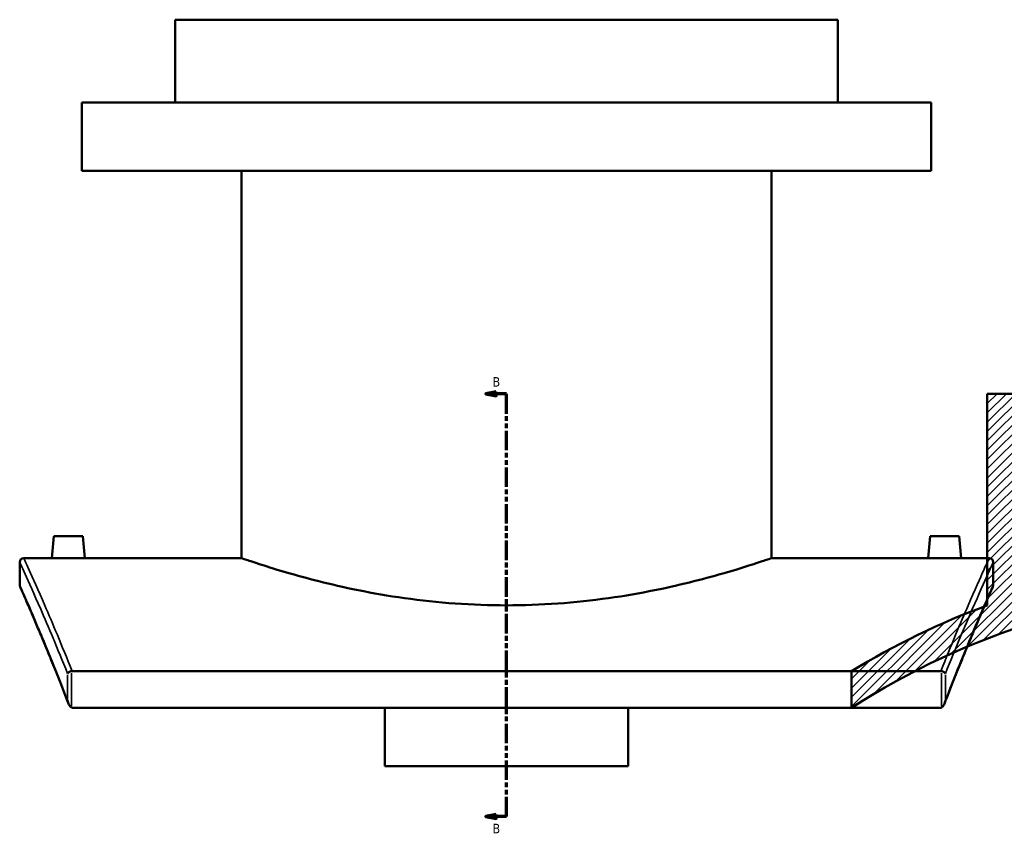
# Model space of a CAD drawing. Header units: millimetres. Extents: x -604 to 1143, y -275 to 917.
# Tile 1 of 11: x -604 to -129, y 79 to 471. Entities that reach past the tile are written whole.
import ezdxf

# ---------------------------------------------------------------- set-up
doc = ezdxf.new("R2010")
doc.units = ezdxf.units.MM
doc.linetypes.add('DOUBLE_DASH_CHAIN', pattern=[1.2403, 0.6614, -0.0827, 0.1654, -0.0827, 0.1654, -0.0827])
for name, color, linetype, lineweight in [('Hatch (ANSI)', 7, 'Continuous', 18), ('Section Line (ANSI)', 7, 'DOUBLE_DASH_CHAIN', 70), ('Visible (ANSI)', 7, 'Continuous', 50), ('Visible Narrow (ANSI)', 7, 'Continuous', 35)]:
    doc.layers.add(name, color=color, linetype=linetype, lineweight=lineweight)
doc.styles.add('Label Text (ANSI)', font='tahoma.ttf')

# ---------------------------------------------------------------- blocks, each defined once
blk = doc.blocks.new('2dTransSection0')
at = {"layer": 'Section Line (ANSI)', "linetype": 'Continuous'}
for p, q in [((-374.1, 290.82), (-379.1, 289.82)), ((-374.1, 288.82), (-374.1, 290.82)), ((-374.1, 289.82), (-379.1, 289.82)), ((-379.1, 289.82), (-374.1, 288.82)), ((-369.1, 289.82), (-374.1, 289.82)), ((-369.1, 280.23), (-369.1, 289.82)), ((-369.1, 85.66), (-369.1, 95.25)), ((-374.1, 86.66), (-379.1, 85.66)), ((-374.1, 85.66), (-379.1, 85.66)), ((-379.1, 85.66), (-374.1, 84.66)), ((-374.1, 84.66), (-374.1, 86.66)), ((-369.1, 85.66), (-374.1, 85.66))]:
    blk.add_line(p, q, dxfattribs=at)
at = {"layer": 'Section Line (ANSI)', "linetype": 'DOUBLE_DASH_CHAIN', "ltscale": 14.26161}
blk.add_line((-369.1, 85.66), (-369.1, 289.82), dxfattribs=at)
at = {"layer": 'Section Line (ANSI)', "linetype": 'Continuous', "flags": 128}
for points in [[(-374.1, 290.82), (-379.1, 289.82), (-374.1, 288.82), (-374.1, 290.82)], [(-374.1, 86.66), (-379.1, 85.66), (-374.1, 84.66), (-374.1, 86.66)]]:
    blk.add_lwpolyline(points, dxfattribs=at)
at = {"layer": 'Section Line (ANSI)'}
for points in [[(-374.1, 290.82), (-379.1, 289.82), (-374.1, 288.82), (-374.1, 290.82)], [(-374.1, 86.66), (-379.1, 85.66), (-374.1, 84.66), (-374.1, 86.66)]]:
    blk.add_solid(points, dxfattribs=at)
at = {"layer": 'Section Line (ANSI)', "char_height": 4.57, "attachment_point": 7, "style": 'Label Text (ANSI)'}
for insert in [(-375.85, 293.32), (-375.85, 77.59)]:
    blk.add_mtext('B', dxfattribs=dict(at, insert=insert))

msp = doc.modelspace()

# ---------------------------------------------------------------- hatches: boundary and pattern name
at = {"layer": 'Hatch (ANSI)'}
h = msp.add_hatch(dxfattribs=at)
h.set_pattern_fill('ANSI31', color=256, scale=25.4, style=0)
h.set_pattern_definition([(45, (0, 0), (-2.245064, 2.245064), [])])
edge = h.paths.add_edge_path()
edge.add_line((93.01, 289.82), (93.01, 196.18))
edge.add_ellipse((-8.99, -159.49), major_axis=(-355.66, 102), ratio=1, start_angle=270, end_angle=284.7634)
edge.add_line((-0.99, 210.43), (-0.99, 289.82))
edge.add_line((-0.99, 289.82), (-3.79, 289.82))
edge.add_line((-3.79, 289.82), (-3.79, 195.48))
edge.add_ellipse((-8.99, -159.49), major_axis=(354.96, -5.2), ratio=1, start_angle=50.241, end_angle=90, ccw=False)
edge.add_line((222.03, 110.06), (227.51, 110.06))
edge.add_line((227.51, 110.06), (227.51, 125.06))
edge.add_ellipse((-8.99, -159.49), major_axis=(-284.55, 236.5), ratio=1, start_angle=270, end_angle=289.4918)
edge.add_line((119.01, 187.67), (119.01, 289.82))
edge.add_line((119.01, 289.82), (93.01, 289.82))
edge = h.paths.add_edge_path()
edge.add_line((-110.99, 196.18), (-110.99, 289.82))
edge.add_line((-110.99, 289.82), (-136.99, 289.82))
edge.add_line((-136.99, 289.82), (-136.99, 187.67))
edge.add_ellipse((-8.99, -159.49), major_axis=(-347.15, -128), ratio=1, start_angle=270, end_angle=281.2923)
edge.add_line((-202.49, 155.88), (-202.49, 138.14))
edge.add_ellipse((-8.99, -159.49), major_axis=(297.63, 193.5), ratio=1, start_angle=57.8098, end_angle=90, ccw=False)
edge.add_line((-14.19, 195.48), (-14.19, 289.82))
edge.add_line((-14.19, 289.82), (-16.99, 289.82))
edge.add_line((-16.99, 289.82), (-16.99, 210.43))
edge.add_ellipse((-8.99, -159.49), major_axis=(-369.91, -8), ratio=1, start_angle=270, end_angle=284.7634)

# ---------------------------------------------------------------- linework, layer by layer
at = {"layer": 'Visible (ANSI)'}
for p, q in [((-209.1, 470.51), (-529.1, 470.51)), ((-529.1, 430.51), (-529.1, 470.51)), ((-209.1, 430.51), (-209.1, 470.51)), ((-164.1, 430.51), (-574.1, 430.51)), ((-574.1, 397.51), (-574.1, 430.51)), ((-164.1, 397.51), (-164.1, 430.51)), ((-164.1, 397.51), (-574.1, 397.51)), ((-497.1, 210.51), (-497.1, 397.51)), ((-241.1, 210.51), (-241.1, 397.51)), ((-136.99, 289.82), (-110.99, 289.82)), ((-136.99, 289.82), (-136.99, 187.67)), ((-587.6, 221.11), (-588.53, 210.51)), ((-573.6, 221.11), (-587.6, 221.11)), ((-573.6, 221.11), (-572.68, 210.51)), ((-164.6, 221.11), (-165.53, 210.51)), ((-164.6, 221.11), (-150.6, 221.11)), ((-150.6, 221.11), (-149.68, 210.51)), ((-602.1, 210.51), (-588.53, 210.51)), ((-572.68, 210.51), (-497.1, 210.51)), ((-241.1, 210.51), (-165.53, 210.51)), ((-149.68, 210.51), (-136.1, 210.51)), ((-604.1, 197.51), (-604.1, 208.51)), ((-134.1, 208.51), (-134.1, 197.51)), ((-159.41, 155.88), (-578.8, 155.88)), ((-202.49, 155.88), (-202.49, 138.14)), ((-578.27, 138.14), (-159.93, 138.14)), ((-427.85, 110.06), (-427.85, 138.14)), ((-310.35, 138.14), (-310.35, 110.06)), ((-427.85, 110.06), (-310.35, 110.06))]:
    msp.add_line(p, q, dxfattribs=at)
for centre, radius, start, end in [((-602.1, 208.51), 2, 90, 180), ((-136.1, 208.51), 2, 0, 90), ((-602.1, 197.51), 2, 180, 203.8795), ((-8.99, -159.49), 355, 90.8393, 123.0295), ((-136.1, 197.51), 2, 336.1205, 0), ((-8.99, -159.49), 370, 110.2396, 121.5319)]:
    msp.add_arc(centre, radius, start, end, dxfattribs=at)
for points, knots in [([(-572.68, 210.51), (-572.68, 210.51), (-572.88, 210.51), (-573.68, 210.49), (-574.29, 210.48), (-575.7, 210.46), (-576.59, 210.45), (-578.55, 210.43), (-579.61, 210.43), (-580.6, 210.43), (-581.6, 210.43), (-582.66, 210.43), (-584.62, 210.45), (-585.51, 210.46), (-586.91, 210.48), (-587.52, 210.49), (-588.33, 210.51), (-588.53, 210.51), (-588.53, 210.51)], [3.585167, 3.585167, 3.585167, 3.585167, 3.883899, 3.883899, 4.182631, 4.182631, 4.481427, 4.481427, 4.780222, 4.780222, 4.780222, 5.079018, 5.079018, 5.377814, 5.377814, 5.676546, 5.676546, 5.975278, 5.975278, 5.975278, 5.975278]), ([(-241.1, 210.51), (-241.1, 210.51), (-241.89, 210.24), (-245.16, 209.13), (-247.65, 208.29), (-254.2, 206.18), (-258.27, 204.9), (-267.64, 202.16), (-272.95, 200.7), (-284.24, 197.85), (-290.62, 196.36), (-304.53, 193.56), (-312.06, 192.24), (-327.81, 190.03), (-336.04, 189.14), (-352.63, 187.96), (-360.99, 187.67), (-377.22, 187.67), (-385.58, 187.96), (-402.17, 189.14), (-410.4, 190.03), (-426.15, 192.24), (-433.68, 193.56), (-447.59, 196.36), (-453.97, 197.85), (-465.26, 200.7), (-470.56, 202.16), (-479.94, 204.9), (-484.01, 206.18), (-490.56, 208.29), (-493.05, 209.13), (-496.32, 210.24), (-497.1, 210.51), (-497.1, 210.51)], [19.461611, 19.461611, 19.461611, 19.461611, 21.893652, 21.893652, 24.325693, 24.325693, 26.757734, 26.757734, 29.189775, 29.189775, 31.623137, 31.623137, 34.056498, 34.056498, 36.48986, 36.48986, 38.923222, 38.923222, 41.356584, 41.356584, 43.789945, 43.789945, 46.223307, 46.223307, 48.656669, 48.656669, 51.08871, 51.08871, 53.520751, 53.520751, 55.952792, 55.952792, 58.384833, 58.384833, 58.384833, 58.384833]), ([(-149.68, 210.51), (-149.68, 210.51), (-149.88, 210.51), (-150.68, 210.49), (-151.29, 210.48), (-152.7, 210.46), (-153.59, 210.45), (-155.55, 210.43), (-156.61, 210.43), (-158.6, 210.43), (-159.66, 210.43), (-161.62, 210.45), (-162.51, 210.46), (-163.91, 210.48), (-164.52, 210.49), (-165.33, 210.51), (-165.53, 210.51), (-165.53, 210.51)], [1.195056, 1.195056, 1.195056, 1.195056, 1.493788, 1.493788, 1.79252, 1.79252, 2.091315, 2.091315, 2.390111, 2.390111, 2.688907, 2.688907, 2.987703, 2.987703, 3.286435, 3.286435, 3.585167, 3.585167, 3.585167, 3.585167]), ([(-580.6, 140.29), (-581.98, 143.9), (-583.33, 147.36), (-585.93, 153.95), (-587.19, 157.09), (-589.6, 163.03), (-590.75, 165.84), (-592.92, 171.1), (-593.95, 173.56), (-595.88, 178.12), (-596.77, 180.22), (-598.41, 184.06), (-599.16, 185.8), (-600.5, 188.89), (-601.1, 190.25), (-602.12, 192.59), (-602.55, 193.57), (-603.24, 195.13), (-603.5, 195.72), (-603.85, 196.51), (-603.93, 196.7), (-603.93, 196.7)], [2.215853, 2.215853, 2.215853, 2.215853, 4.268987, 4.268987, 6.322121, 6.322121, 8.375255, 8.375255, 10.428389, 10.428389, 12.481524, 12.481524, 14.534658, 14.534658, 16.587792, 16.587792, 18.640926, 18.640926, 20.694061, 20.694061, 22.747195, 22.747195, 22.747195, 22.747195]), ([(-134.28, 196.7), (-134.28, 196.7), (-134.36, 196.51), (-134.71, 195.72), (-134.97, 195.13), (-135.66, 193.57), (-136.09, 192.59), (-137.11, 190.25), (-137.7, 188.89), (-139.05, 185.8), (-139.79, 184.06), (-141.44, 180.22), (-142.33, 178.12), (-144.25, 173.56), (-145.28, 171.1), (-147.46, 165.84), (-148.61, 163.03), (-151.02, 157.09), (-152.27, 153.95), (-154.88, 147.36), (-156.23, 143.9), (-157.61, 140.29)], [25.874412, 25.874412, 25.874412, 25.874412, 27.927546, 27.927546, 29.98068, 29.98068, 32.033815, 32.033815, 34.086949, 34.086949, 36.140083, 36.140083, 38.193217, 38.193217, 40.246352, 40.246352, 42.299486, 42.299486, 44.35262, 44.35262, 46.405754, 46.405754, 46.405754, 46.405754]), ([(-579.04, 155.87), (-579.27, 155.84), (-579.5, 155.78), (-579.95, 155.63), (-580.17, 155.53), (-580.51, 155.32), (-580.64, 155.22), (-580.85, 155), (-580.93, 154.88), (-580.98, 154.76), (-580.98, 154.76), (-580.98, 154.76)], [-0.2904049, -0.2904049, -0.2904049, -0.2904049, -0.2190559, -0.2190559, -0.1386941, -0.1386941, -0.0700903, -0.0700903, 0, 0, 0.0007288, 0.0007288, 0.0007288, 0.0007288]), ([(-157.23, 154.76), (-157.23, 154.76), (-157.23, 154.76), (-157.28, 154.88), (-157.36, 155), (-157.57, 155.22), (-157.7, 155.32), (-158.04, 155.53), (-158.26, 155.63), (-158.71, 155.78), (-158.94, 155.84), (-159.17, 155.87)], [-0.2899131, -0.2899131, -0.2899131, -0.2899131, -0.2891874, -0.2891874, -0.2193909, -0.2193909, -0.1510748, -0.1510748, -0.0710498, -0.0710498, 0, 0, 0, 0]), ([(-580.98, 141.81), (-580.98, 141.8), (-580.98, 141.8), (-580.91, 141.33), (-580.8, 140.86), (-580.5, 140.02), (-580.31, 139.61), (-579.88, 138.98), (-579.68, 138.76), (-579.35, 138.47), (-579.2, 138.38), (-579.04, 138.31)], [-0.3688658, -0.3688658, -0.3688658, -0.3688658, -0.3678466, -0.3678466, -0.2437417, -0.2437417, -0.133416, -0.133416, -0.0528028, -0.0528028, 0, 0, 0, 0]), ([(-578.27, 138.14), (-578.51, 138.14), (-578.74, 138.19), (-578.98, 138.28), (-579.01, 138.29), (-579.04, 138.31)], [0, 0, 0, 0, 0.07022939, 0.07022939, 0.07865646, 0.07865646, 0.07865646, 0.07865646]), ([(-159.17, 138.31), (-159.29, 138.26), (-159.41, 138.22), (-159.66, 138.16), (-159.8, 138.14), (-159.93, 138.14)], [0.31385506, 0.31385506, 0.31385506, 0.31385506, 0.35191873, 0.35191873, 0.39271399, 0.39271399, 0.39271399, 0.39271399]), ([(-159.17, 138.31), (-159.01, 138.38), (-158.86, 138.47), (-158.52, 138.76), (-158.33, 138.98), (-157.9, 139.61), (-157.71, 140.02), (-157.4, 140.86), (-157.29, 141.33), (-157.23, 141.8), (-157.23, 141.8), (-157.23, 141.81)], [-0.4684448, -0.4684448, -0.4684448, -0.4684448, -0.4012016, -0.4012016, -0.2985424, -0.2985424, -0.158045, -0.158045, 0, 0, 0.0012979, 0.0012979, 0.0012979, 0.0012979])]:
    msp.add_open_spline(points, degree=3, knots=knots, dxfattribs=at)
for points in [[(-579.04, 155.87), (-578.96, 155.88), (-578.88, 155.88), (-578.8, 155.88)], [(-159.41, 155.88), (-159.33, 155.88), (-159.25, 155.88), (-159.17, 155.87)]]:
    msp.add_open_spline(points, degree=3, dxfattribs=at)
at = {"layer": 'Visible Narrow (ANSI)'}
for p, q in [((-580.98, 154.11), (-580.98, 142.45)), ((-579.04, 139.18), (-579.04, 154.99)), ((-159.17, 154.99), (-159.17, 139.18)), ((-157.23, 142.45), (-157.23, 154.11))]:
    msp.add_line(p, q, dxfattribs=at)
for points, knots in [([(-578.8, 155.88), (-583.84, 168.53), (-588.35, 179.21), (-595.22, 195.15), (-597.77, 200.88), (-601.21, 208.57), (-602.1, 210.51), (-602.1, 210.51)], [-46.316087, -46.316087, -46.316087, -46.316087, -38.943587, -38.943587, -32.41842, -32.41842, -25.893256, -25.893256, -25.893256, -25.893256]), ([(-136.1, 210.51), (-136.1, 210.51), (-136.99, 208.57), (-140.44, 200.88), (-142.99, 195.15), (-149.86, 179.22), (-154.37, 168.53), (-159.41, 155.88)], [-22.491825, -22.491825, -22.491825, -22.491825, -15.966813, -15.966813, -9.441805, -9.441805, -2.068994, -2.068994, -2.068994, -2.068994]), ([(-604.1, 208.51), (-604.1, 208.51), (-603.21, 206.58), (-599.76, 198.93), (-597.2, 193.23), (-590.37, 177.51), (-585.93, 167.09), (-580.98, 154.76)], [25.893256, 25.893256, 25.893256, 25.893256, 32.41842, 32.41842, 38.943587, 38.943587, 46.201833, 46.201833, 46.201833, 46.201833]), ([(-157.23, 154.76), (-152.27, 167.09), (-147.84, 177.51), (-141.01, 193.23), (-138.45, 198.93), (-135, 206.58), (-134.1, 208.51), (-134.1, 208.51)], [2.183249, 2.183249, 2.183249, 2.183249, 9.441805, 9.441805, 15.966813, 15.966813, 22.491825, 22.491825, 22.491825, 22.491825]), ([(-580.98, 141.81), (-581.1, 142.12), (-581.22, 142.43), (-586.36, 155.73), (-590.86, 166.67), (-597.54, 182.54), (-599.97, 188.13), (-603.26, 195.62), (-604.1, 197.51), (-604.1, 197.51)], [2.367454, 2.367454, 2.367454, 2.367454, 2.545558, 2.545558, 10.022907, 10.022907, 16.385053, 16.385053, 22.747195, 22.747195, 22.747195, 22.747195]), ([(-134.1, 197.51), (-134.1, 197.51), (-134.95, 195.62), (-138.23, 188.13), (-140.67, 182.54), (-147.35, 166.67), (-151.85, 155.73), (-156.99, 142.43), (-157.11, 142.12), (-157.23, 141.81)], [25.874412, 25.874412, 25.874412, 25.874412, 32.236415, 32.236415, 38.598414, 38.598414, 46.075753, 46.075753, 46.254153, 46.254153, 46.254153, 46.254153])]:
    msp.add_open_spline(points, degree=3, knots=knots, dxfattribs=at)

# ---------------------------------------------------------------- block references
at = {"layer": 'Section Line (ANSI)'}
msp.add_blockref('2dTransSection0', (0, 0), dxfattribs=at)

doc.saveas('drawing.dxf')
